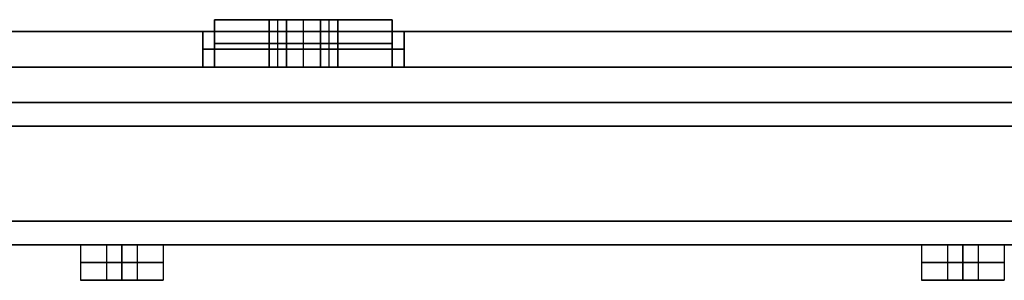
# Model space of a CAD drawing. Header units: centimetres. Extents: x -20 to 20, y -0.1 to 5.7.
# Tile 5 of 11: x -7.5 to -3.4, y -0.1 to 1. Entities that reach past the tile are written whole.
import ezdxf

# ---------------------------------------------------------------- set-up
doc = ezdxf.new("R2010")
doc.units = ezdxf.units.CM
doc.layers.add('Default', color=7, linetype='Continuous', true_color=0x000000)

msp = doc.modelspace()

# ---------------------------------------------------------------- linework, layer by layer
at = {"layer": 'Default'}
for p, q in [((-6.4777, 0.95, 19), (-6.7083, 0.95, 19)), ((-6.7083, 0.95, -19), (-6.4777, 0.95, -19)), ((-6.4416, 0.75, 18.9375), (-6.4416, 0.95, 18.9375)), ((-6.4416, 0.75, 19.0625), (-6.4416, 0.95, 19.0625)), ((-6.4416, 0.75, -18.9375), (-6.4416, 0.95, -18.9375)), ((-6.4416, 0.75, -19.0625), (-6.4416, 0.95, -19.0625)), ((-6.3333, 0.75, 18.875), (-6.3333, 0.95, 18.875)), ((-6.3333, 0.95, 18.625), (-6.3333, 0.95, 18.875)), ((-6.3333, 0.95, 19.125), (-6.3333, 0.95, 19.375)), ((-6.3333, 0.75, 19.375), (-6.3333, 0.95, 19.375)), ((-6.3333, 0.75, 18.625), (-6.3333, 0.95, 18.625)), ((-6.3333, 0.75, 19.125), (-6.3333, 0.95, 19.125)), ((-6.3333, 0.75, -18.875), (-6.3333, 0.95, -18.875)), ((-6.3333, 0.95, -18.625), (-6.3333, 0.95, -18.875)), ((-6.3333, 0.95, -19.125), (-6.3333, 0.95, -19.375)), ((-6.3333, 0.75, -19.375), (-6.3333, 0.95, -19.375)), ((-6.3333, 0.75, -18.625), (-6.3333, 0.95, -18.625)), ((-6.3333, 0.75, -19.125), (-6.3333, 0.95, -19.125)), ((-6.2251, 0.75, 18.9375), (-6.2251, 0.95, 18.9375)), ((-6.2251, 0.75, 19.0625), (-6.2251, 0.95, 19.0625)), ((-6.2251, 0.75, -18.9375), (-6.2251, 0.95, -18.9375)), ((-6.2251, 0.75, -19.0625), (-6.2251, 0.95, -19.0625)), ((-5.9583, 0.95, 19), (-6.189, 0.95, 19)), ((-6.189, 0.95, -19), (-5.9583, 0.95, -19)), ((-18.575, 0.9), (-1.6, 0.9)), ((-6.3333, 0.75, 19.425), (-6.3333, 0.9, 19.425)), ((-6.3333, 0.75, 18.575), (-6.3333, 0.9, 18.575)), ((-6.3333, 0.75, -19.425), (-6.3333, 0.9, -19.425)), ((-6.3333, 0.75, -18.575), (-6.3333, 0.9, -18.575)), ((-6.4055, 0.85, 18.875), (-6.4777, 0.85, 19)), ((-6.4777, 0.85, 19), (-6.4055, 0.85, 19.125)), ((-6.4777, 0.85, -19), (-6.4055, 0.85, -18.875)), ((-6.4055, 0.85, -19.125), (-6.4777, 0.85, -19)), ((-6.2612, 0.85, 18.875), (-6.4055, 0.85, 18.875)), ((-6.4055, 0.85, 19.125), (-6.2612, 0.85, 19.125)), ((-6.4055, 0.85, -18.875), (-6.2612, 0.85, -18.875)), ((-6.2612, 0.85, -19.125), (-6.4055, 0.85, -19.125)), ((-6.189, 0.85, 19), (-6.2612, 0.85, 18.875)), ((-6.2612, 0.85, 19.125), (-6.189, 0.85, 19)), ((-6.2612, 0.85, -18.875), (-6.189, 0.85, -19)), ((-6.189, 0.85, -19), (-6.2612, 0.85, -19.125)), ((19.83, 0.75, -19.83), (-19.83, 0.75, -19.83)), ((-19.83, 0.75, 19.83), (19.83, 0.75, 19.83)), ((19.75, 0.75, 19.75), (-19.75, 0.75, 19.75)), ((-19.75, 0.75, -19.75), (19.75, 0.75, -19.75)), ((-6.7083, 0.75, 19), (-6.7583, 0.75, 19)), ((-6.7583, 0.75, -19), (-6.7083, 0.75, -19)), ((-6.189, 0.75, 19), (-6.4777, 0.75, 19)), ((-6.4777, 0.75, -19), (-6.189, 0.75, -19)), ((-6.3333, 0.75, 18.875), (-6.3333, 0.75, 19.125)), ((-6.3333, 0.75, 18.575), (-6.3333, 0.75, 18.625)), ((-6.3333, 0.75, 19.375), (-6.3333, 0.75, 19.425)), ((-6.3333, 0.75, -18.875), (-6.3333, 0.75, -19.125)), ((-6.3333, 0.75, -18.575), (-6.3333, 0.75, -18.625)), ((-6.3333, 0.75, -19.375), (-6.3333, 0.75, -19.425)), ((-5.9083, 0.75, 19), (-5.9583, 0.75, 19)), ((-5.9583, 0.75, -19), (-5.9083, 0.75, -19)), ((-19.9, 0.5, 20), (19.9, 0.5, 20)), ((19.9, 0.5, -20), (-19.9, 0.5, -20)), ((-10.475, 0), (-7.275, 0)), ((-7.275, 0, 17.75), (-7.275, -0.15, 17.75)), ((-7.275, 0, 14.2), (-7.275, -0.15, 14.2)), ((-7.275, 0, 10.65), (-7.275, -0.15, 10.65)), ((-7.275, 0, 7.1), (-7.275, -0.15, 7.1)), ((-7.275, 0, 3.55), (-7.275, -0.15, 3.55)), ((-7.275, 0), (-7.275, -0.15)), ((-7.275, 0, -3.55), (-7.275, -0.15, -3.55)), ((-7.275, 0, -7.1), (-7.275, -0.15, -7.1)), ((-7.275, 0, -10.65), (-7.275, -0.15, -10.65)), ((-7.275, 0, -14.2), (-7.275, -0.15, -14.2)), ((-7.275, 0, -17.75), (-7.275, -0.15, -17.75)), ((-7.165, 0, 17.75), (-7.035, 0, 17.75)), ((-7.165, 0, 14.2), (-7.035, 0, 14.2)), ((-7.165, 0, 10.65), (-7.035, 0, 10.65)), ((-7.165, 0, 7.1), (-7.035, 0, 7.1)), ((-7.165, 0, 3.55), (-7.035, 0, 3.55)), ((-7.165, 0), (-7.035, 0)), ((-7.165, 0, -3.55), (-7.035, 0, -3.55)), ((-7.165, 0, -7.1), (-7.035, 0, -7.1)), ((-7.165, 0, -10.65), (-7.035, 0, -10.65)), ((-7.165, 0, -14.2), (-7.035, 0, -14.2)), ((-7.165, 0, -17.75), (-7.035, 0, -17.75)), ((-7.165, 0, 17.75), (-7.165, -0.15, 17.75)), ((-7.165, 0, 14.2), (-7.165, -0.15, 14.2)), ((-7.165, 0, 10.65), (-7.165, -0.15, 10.65)), ((-7.165, 0, 7.1), (-7.165, -0.15, 7.1)), ((-7.165, 0, 3.55), (-7.165, -0.15, 3.55)), ((-7.165, 0), (-7.165, -0.15)), ((-7.165, 0, -3.55), (-7.165, -0.15, -3.55)), ((-7.165, 0, -7.1), (-7.165, -0.15, -7.1)), ((-7.165, 0, -10.65), (-7.165, -0.15, -10.65)), ((-7.165, 0, -14.2), (-7.165, -0.15, -14.2)), ((-7.165, 0, -17.75), (-7.165, -0.15, -17.75)), ((-7.1, 0, 17.815), (-7.1, 0, 17.685)), ((-7.1, 0, 14.265), (-7.1, 0, 14.135)), ((-7.1, 0, 10.715), (-7.1, 0, 10.585)), ((-7.1, 0, 7.165), (-7.1, 0, 7.035)), ((-7.1, 0, 3.615), (-7.1, 0, 3.485)), ((-7.1, 0, 0.065), (-7.1, 0, -0.065)), ((-7.1, 0, -3.485), (-7.1, 0, -3.615)), ((-7.1, 0, -7.035), (-7.1, 0, -7.165)), ((-7.1, 0, -10.585), (-7.1, 0, -10.715)), ((-7.1, 0, -14.135), (-7.1, 0, -14.265)), ((-7.1, 0, -17.685), (-7.1, 0, -17.815)), ((-7.035, 0, 17.75), (-7.035, -0.15, 17.75)), ((-7.035, 0, 14.2), (-7.035, -0.15, 14.2)), ((-7.035, 0, 10.65), (-7.035, -0.15, 10.65)), ((-7.035, 0, 7.1), (-7.035, -0.15, 7.1)), ((-7.035, 0, 3.55), (-7.035, -0.15, 3.55)), ((-7.035, 0), (-7.035, -0.15)), ((-7.035, 0, -3.55), (-7.035, -0.15, -3.55)), ((-7.035, 0, -7.1), (-7.035, -0.15, -7.1)), ((-7.035, 0, -10.65), (-7.035, -0.15, -10.65)), ((-7.035, 0, -14.2), (-7.035, -0.15, -14.2)), ((-7.035, 0, -17.75), (-7.035, -0.15, -17.75)), ((-6.925, 0), (-3.725, 0)), ((-6.925, 0, 17.75), (-6.925, -0.15, 17.75)), ((-6.925, 0, 14.2), (-6.925, -0.15, 14.2)), ((-6.925, 0, 10.65), (-6.925, -0.15, 10.65)), ((-6.925, 0, 7.1), (-6.925, -0.15, 7.1)), ((-6.925, 0, 3.55), (-6.925, -0.15, 3.55)), ((-6.925, 0), (-6.925, -0.15)), ((-6.925, 0, -3.55), (-6.925, -0.15, -3.55)), ((-6.925, 0, -7.1), (-6.925, -0.15, -7.1)), ((-6.925, 0, -10.65), (-6.925, -0.15, -10.65)), ((-6.925, 0, -14.2), (-6.925, -0.15, -14.2)), ((-6.925, 0, -17.75), (-6.925, -0.15, -17.75)), ((-3.725, 0, 17.75), (-3.725, -0.15, 17.75)), ((-3.725, 0, 14.2), (-3.725, -0.15, 14.2)), ((-3.725, 0, 10.65), (-3.725, -0.15, 10.65)), ((-3.725, 0, 7.1), (-3.725, -0.15, 7.1)), ((-3.725, 0, 3.55), (-3.725, -0.15, 3.55)), ((-3.725, 0), (-3.725, -0.15)), ((-3.725, 0, -3.55), (-3.725, -0.15, -3.55)), ((-3.725, 0, -7.1), (-3.725, -0.15, -7.1)), ((-3.725, 0, -10.65), (-3.725, -0.15, -10.65)), ((-3.725, 0, -14.2), (-3.725, -0.15, -14.2)), ((-3.725, 0, -17.75), (-3.725, -0.15, -17.75)), ((-3.615, 0, 17.75), (-3.485, 0, 17.75)), ((-3.615, 0, 14.2), (-3.485, 0, 14.2)), ((-3.615, 0, 10.65), (-3.485, 0, 10.65)), ((-3.615, 0, 7.1), (-3.485, 0, 7.1)), ((-3.615, 0, 3.55), (-3.485, 0, 3.55)), ((-3.615, 0), (-3.485, 0)), ((-3.615, 0, -3.55), (-3.485, 0, -3.55)), ((-3.615, 0, -7.1), (-3.485, 0, -7.1)), ((-3.615, 0, -10.65), (-3.485, 0, -10.65)), ((-3.615, 0, -14.2), (-3.485, 0, -14.2)), ((-3.615, 0, -17.75), (-3.485, 0, -17.75)), ((-3.615, 0, 17.75), (-3.615, -0.15, 17.75)), ((-3.615, 0, 14.2), (-3.615, -0.15, 14.2)), ((-3.615, 0, 10.65), (-3.615, -0.15, 10.65)), ((-3.615, 0, 7.1), (-3.615, -0.15, 7.1)), ((-3.615, 0, 3.55), (-3.615, -0.15, 3.55)), ((-3.615, 0), (-3.615, -0.15)), ((-3.615, 0, -3.55), (-3.615, -0.15, -3.55)), ((-3.615, 0, -7.1), (-3.615, -0.15, -7.1)), ((-3.615, 0, -10.65), (-3.615, -0.15, -10.65)), ((-3.615, 0, -14.2), (-3.615, -0.15, -14.2)), ((-3.615, 0, -17.75), (-3.615, -0.15, -17.75)), ((-3.55, 0, 17.815), (-3.55, 0, 17.685)), ((-3.55, 0, 14.265), (-3.55, 0, 14.135)), ((-3.55, 0, 10.715), (-3.55, 0, 10.585)), ((-3.55, 0, 7.165), (-3.55, 0, 7.035)), ((-3.55, 0, 3.615), (-3.55, 0, 3.485)), ((-3.55, 0, 0.065), (-3.55, 0, -0.065)), ((-3.55, 0, -3.485), (-3.55, 0, -3.615)), ((-3.55, 0, -7.035), (-3.55, 0, -7.165)), ((-3.55, 0, -10.585), (-3.55, 0, -10.715)), ((-3.55, 0, -14.135), (-3.55, 0, -14.265)), ((-3.55, 0, -17.685), (-3.55, 0, -17.815)), ((-3.485, 0, 17.75), (-3.485, -0.15, 17.75)), ((-3.485, 0, 14.2), (-3.485, -0.15, 14.2)), ((-3.485, 0, 10.65), (-3.485, -0.15, 10.65)), ((-3.485, 0, 7.1), (-3.485, -0.15, 7.1)), ((-3.485, 0, 3.55), (-3.485, -0.15, 3.55)), ((-3.485, 0), (-3.485, -0.15)), ((-3.485, 0, -3.55), (-3.485, -0.15, -3.55)), ((-3.485, 0, -7.1), (-3.485, -0.15, -7.1)), ((-3.485, 0, -10.65), (-3.485, -0.15, -10.65)), ((-3.485, 0, -14.2), (-3.485, -0.15, -14.2)), ((-3.485, 0, -17.75), (-3.485, -0.15, -17.75)), ((-3.375, 0, 17.75), (-3.375, -0.15, 17.75)), ((-3.375, 0, 14.2), (-3.375, -0.15, 14.2)), ((-3.375, 0, 10.65), (-3.375, -0.15, 10.65)), ((-3.375, 0, 7.1), (-3.375, -0.15, 7.1)), ((-3.375, 0, 3.55), (-3.375, -0.15, 3.55)), ((-3.375, 0), (-3.375, -0.15)), ((-3.375, 0, -3.55), (-3.375, -0.15, -3.55)), ((-3.375, 0, -7.1), (-3.375, -0.15, -7.1)), ((-3.375, 0, -10.65), (-3.375, -0.15, -10.65)), ((-3.375, 0, -14.2), (-3.375, -0.15, -14.2)), ((-3.375, 0, -17.75), (-3.375, -0.15, -17.75)), ((-7.275, -0.15, 17.75), (-7.165, -0.15, 17.75)), ((-7.275, -0.15, 14.2), (-7.165, -0.15, 14.2)), ((-7.275, -0.15, 10.65), (-7.165, -0.15, 10.65)), ((-7.275, -0.15, 7.1), (-7.165, -0.15, 7.1)), ((-7.275, -0.15, 3.55), (-7.165, -0.15, 3.55)), ((-7.275, -0.15), (-7.165, -0.15)), ((-7.275, -0.15, -3.55), (-7.165, -0.15, -3.55)), ((-7.275, -0.15, -7.1), (-7.165, -0.15, -7.1)), ((-7.275, -0.15, -10.65), (-7.165, -0.15, -10.65)), ((-7.275, -0.15, -14.2), (-7.165, -0.15, -14.2)), ((-7.275, -0.15, -17.75), (-7.165, -0.15, -17.75)), ((-7.1, -0.15, 17.925), (-7.1, -0.15, 17.815)), ((-7.1, -0.15, 17.685), (-7.1, -0.15, 17.575)), ((-7.1, -0.15, 14.375), (-7.1, -0.15, 14.265)), ((-7.1, -0.15, 14.135), (-7.1, -0.15, 14.025)), ((-7.1, -0.15, 10.825), (-7.1, -0.15, 10.715)), ((-7.1, -0.15, 10.585), (-7.1, -0.15, 10.475)), ((-7.1, -0.15, 7.275), (-7.1, -0.15, 7.165)), ((-7.1, -0.15, 7.035), (-7.1, -0.15, 6.925)), ((-7.1, -0.15, 3.725), (-7.1, -0.15, 3.615)), ((-7.1, -0.15, 3.485), (-7.1, -0.15, 3.375)), ((-7.1, -0.15, 0.175), (-7.1, -0.15, 0.065)), ((-7.1, -0.15, -0.065), (-7.1, -0.15, -0.175)), ((-7.1, -0.15, -3.375), (-7.1, -0.15, -3.485)), ((-7.1, -0.15, -3.615), (-7.1, -0.15, -3.725)), ((-7.1, -0.15, -6.925), (-7.1, -0.15, -7.035)), ((-7.1, -0.15, -7.165), (-7.1, -0.15, -7.275)), ((-7.1, -0.15, -10.475), (-7.1, -0.15, -10.585)), ((-7.1, -0.15, -10.715), (-7.1, -0.15, -10.825)), ((-7.1, -0.15, -14.025), (-7.1, -0.15, -14.135)), ((-7.1, -0.15, -14.265), (-7.1, -0.15, -14.375)), ((-7.1, -0.15, -17.575), (-7.1, -0.15, -17.685)), ((-7.1, -0.15, -17.815), (-7.1, -0.15, -17.925)), ((-7.035, -0.15, 17.75), (-6.925, -0.15, 17.75)), ((-7.035, -0.15, 14.2), (-6.925, -0.15, 14.2)), ((-7.035, -0.15, 10.65), (-6.925, -0.15, 10.65)), ((-7.035, -0.15, 7.1), (-6.925, -0.15, 7.1)), ((-7.035, -0.15, 3.55), (-6.925, -0.15, 3.55)), ((-7.035, -0.15), (-6.925, -0.15)), ((-7.035, -0.15, -3.55), (-6.925, -0.15, -3.55)), ((-7.035, -0.15, -7.1), (-6.925, -0.15, -7.1)), ((-7.035, -0.15, -10.65), (-6.925, -0.15, -10.65)), ((-7.035, -0.15, -14.2), (-6.925, -0.15, -14.2)), ((-7.035, -0.15, -17.75), (-6.925, -0.15, -17.75)), ((-3.725, -0.15, 17.75), (-3.615, -0.15, 17.75)), ((-3.725, -0.15, 14.2), (-3.615, -0.15, 14.2)), ((-3.725, -0.15, 10.65), (-3.615, -0.15, 10.65)), ((-3.725, -0.15, 7.1), (-3.615, -0.15, 7.1)), ((-3.725, -0.15, 3.55), (-3.615, -0.15, 3.55)), ((-3.725, -0.15), (-3.615, -0.15)), ((-3.725, -0.15, -3.55), (-3.615, -0.15, -3.55)), ((-3.725, -0.15, -7.1), (-3.615, -0.15, -7.1)), ((-3.725, -0.15, -10.65), (-3.615, -0.15, -10.65)), ((-3.725, -0.15, -14.2), (-3.615, -0.15, -14.2)), ((-3.725, -0.15, -17.75), (-3.615, -0.15, -17.75)), ((-3.55, -0.15, 17.925), (-3.55, -0.15, 17.815)), ((-3.55, -0.15, 17.685), (-3.55, -0.15, 17.575)), ((-3.55, -0.15, 14.375), (-3.55, -0.15, 14.265)), ((-3.55, -0.15, 14.135), (-3.55, -0.15, 14.025)), ((-3.55, -0.15, 10.825), (-3.55, -0.15, 10.715)), ((-3.55, -0.15, 10.585), (-3.55, -0.15, 10.475)), ((-3.55, -0.15, 7.275), (-3.55, -0.15, 7.165)), ((-3.55, -0.15, 7.035), (-3.55, -0.15, 6.925)), ((-3.55, -0.15, 3.725), (-3.55, -0.15, 3.615)), ((-3.55, -0.15, 3.485), (-3.55, -0.15, 3.375)), ((-3.55, -0.15, 0.175), (-3.55, -0.15, 0.065)), ((-3.55, -0.15, -0.065), (-3.55, -0.15, -0.175)), ((-3.55, -0.15, -3.375), (-3.55, -0.15, -3.485)), ((-3.55, -0.15, -3.615), (-3.55, -0.15, -3.725)), ((-3.55, -0.15, -6.925), (-3.55, -0.15, -7.035)), ((-3.55, -0.15, -7.165), (-3.55, -0.15, -7.275)), ((-3.55, -0.15, -10.475), (-3.55, -0.15, -10.585)), ((-3.55, -0.15, -10.715), (-3.55, -0.15, -10.825)), ((-3.55, -0.15, -14.025), (-3.55, -0.15, -14.135)), ((-3.55, -0.15, -14.265), (-3.55, -0.15, -14.375)), ((-3.55, -0.15, -17.575), (-3.55, -0.15, -17.685)), ((-3.55, -0.15, -17.815), (-3.55, -0.15, -17.925)), ((-3.485, -0.15, 17.75), (-3.375, -0.15, 17.75)), ((-3.485, -0.15, 14.2), (-3.375, -0.15, 14.2)), ((-3.485, -0.15, 10.65), (-3.375, -0.15, 10.65)), ((-3.485, -0.15, 7.1), (-3.375, -0.15, 7.1)), ((-3.485, -0.15, 3.55), (-3.375, -0.15, 3.55)), ((-3.485, -0.15), (-3.375, -0.15)), ((-3.485, -0.15, -3.55), (-3.375, -0.15, -3.55)), ((-3.485, -0.15, -7.1), (-3.375, -0.15, -7.1)), ((-3.485, -0.15, -10.65), (-3.375, -0.15, -10.65)), ((-3.485, -0.15, -14.2), (-3.375, -0.15, -14.2)), ((-3.485, -0.15, -17.75), (-3.375, -0.15, -17.75))]:
    msp.add_line(p, q, dxfattribs=at)
at = {"layer": 'Default', "extrusion": (0, 1, 0)}
for centre, radius, start, end in [((6.3333, 19, 0.95), 0.375, 0, 180), ((6.3333, 19, 0.95), 0.375, 180, 0), ((6.3333, -19, 0.95), 0.375, 180, 0), ((6.3333, -19, 0.95), 0.375, 0, 180), ((6.3333, 19, 0.85), 0.375, 0, 180), ((6.3333, 19, 0.85), 0.375, 180, 0), ((6.3333, -19, 0.85), 0.375, 180, 0), ((6.3333, -19, 0.85), 0.375, 0, 180), ((6.3333, 19, 0.825), 0.425, 0, 180), ((6.3333, 19, 0.825), 0.425, 180, 0), ((6.3333, -19, 0.825), 0.425, 180, 0), ((6.3333, -19, 0.825), 0.425, 0, 180), ((6.3333, 19, 0.75), 0.425, 0, 180), ((6.3333, 19, 0.75), 0.425, 180, 0), ((6.3333, -19, 0.75), 0.425, 180, 0), ((6.3333, -19, 0.75), 0.425, 0, 180), ((7.1, 17.75), 0.065, 270, 90), ((7.1, 14.2), 0.065, 270, 90), ((7.1, 10.65), 0.065, 270, 90), ((7.1, 7.1), 0.065, 270, 90), ((7.1, 3.55), 0.065, 270, 90), ((7.1, 0), 0.065, 270, 90), ((7.1, -3.55), 0.065, 270, 90), ((7.1, -7.1), 0.065, 270, 90), ((7.1, -10.65), 0.065, 270, 90), ((7.1, -14.2), 0.065, 270, 90), ((7.1, -17.75), 0.065, 270, 90), ((7.1, 17.75), 0.065, 90, 270), ((7.1, 14.2), 0.065, 90, 270), ((7.1, 10.65), 0.065, 90, 270), ((7.1, 7.1), 0.065, 90, 270), ((7.1, 3.55), 0.065, 90, 270), ((7.1, 0), 0.065, 90, 270), ((7.1, -3.55), 0.065, 90, 270), ((7.1, -7.1), 0.065, 90, 270), ((7.1, -10.65), 0.065, 90, 270), ((7.1, -14.2), 0.065, 90, 270), ((7.1, -17.75), 0.065, 90, 270), ((3.55, 17.75), 0.065, 270, 90), ((3.55, 14.2), 0.065, 270, 90), ((3.55, 10.65), 0.065, 270, 90), ((3.55, 7.1), 0.065, 270, 90), ((3.55, 3.55), 0.065, 270, 90), ((3.55, 0), 0.065, 270, 90), ((3.55, -3.55), 0.065, 270, 90), ((3.55, -7.1), 0.065, 270, 90), ((3.55, -10.65), 0.065, 270, 90), ((3.55, -14.2), 0.065, 270, 90), ((3.55, -17.75), 0.065, 270, 90), ((3.55, 17.75), 0.065, 90, 270), ((3.55, 14.2), 0.065, 90, 270), ((3.55, 10.65), 0.065, 90, 270), ((3.55, 7.1), 0.065, 90, 270), ((3.55, 3.55), 0.065, 90, 270), ((3.55, 0), 0.065, 90, 270), ((3.55, -3.55), 0.065, 90, 270), ((3.55, -7.1), 0.065, 90, 270), ((3.55, -10.65), 0.065, 90, 270), ((3.55, -14.2), 0.065, 90, 270), ((3.55, -17.75), 0.065, 90, 270), ((7.1, 17.75, -0.15), 0.175, 270, 90), ((7.1, 14.2, -0.15), 0.175, 270, 90), ((7.1, 10.65, -0.15), 0.175, 270, 90), ((7.1, 7.1, -0.15), 0.175, 270, 90), ((7.1, 3.55, -0.15), 0.175, 270, 90), ((7.1, 0, -0.15), 0.175, 270, 90), ((7.1, -3.55, -0.15), 0.175, 270, 90), ((7.1, -7.1, -0.15), 0.175, 270, 90), ((7.1, -10.65, -0.15), 0.175, 270, 90), ((7.1, -14.2, -0.15), 0.175, 270, 90), ((7.1, -17.75, -0.15), 0.175, 270, 90), ((7.1, 17.75, -0.15), 0.065, 270, 90), ((7.1, 14.2, -0.15), 0.065, 270, 90), ((7.1, 10.65, -0.15), 0.065, 270, 90), ((7.1, 7.1, -0.15), 0.065, 270, 90), ((7.1, 3.55, -0.15), 0.065, 270, 90), ((7.1, 0, -0.15), 0.065, 270, 90), ((7.1, -3.55, -0.15), 0.065, 270, 90), ((7.1, -7.1, -0.15), 0.065, 270, 90), ((7.1, -10.65, -0.15), 0.065, 270, 90), ((7.1, -14.2, -0.15), 0.065, 270, 90), ((7.1, -17.75, -0.15), 0.065, 270, 90), ((7.1, 17.75, -0.15), 0.175, 90, 270), ((7.1, 17.75, -0.15), 0.065, 90, 270), ((7.1, 14.2, -0.15), 0.175, 90, 270), ((7.1, 14.2, -0.15), 0.065, 90, 270), ((7.1, 10.65, -0.15), 0.175, 90, 270), ((7.1, 10.65, -0.15), 0.065, 90, 270), ((7.1, 7.1, -0.15), 0.175, 90, 270), ((7.1, 7.1, -0.15), 0.065, 90, 270), ((7.1, 3.55, -0.15), 0.175, 90, 270), ((7.1, 3.55, -0.15), 0.065, 90, 270), ((7.1, 0, -0.15), 0.175, 90, 270), ((7.1, 0, -0.15), 0.065, 90, 270), ((7.1, -3.55, -0.15), 0.175, 90, 270), ((7.1, -3.55, -0.15), 0.065, 90, 270), ((7.1, -7.1, -0.15), 0.175, 90, 270), ((7.1, -7.1, -0.15), 0.065, 90, 270), ((7.1, -10.65, -0.15), 0.175, 90, 270), ((7.1, -10.65, -0.15), 0.065, 90, 270), ((7.1, -14.2, -0.15), 0.175, 90, 270), ((7.1, -14.2, -0.15), 0.065, 90, 270), ((7.1, -17.75, -0.15), 0.175, 90, 270), ((7.1, -17.75, -0.15), 0.065, 90, 270), ((3.55, 17.75, -0.15), 0.175, 270, 90), ((3.55, 14.2, -0.15), 0.175, 270, 90), ((3.55, 10.65, -0.15), 0.175, 270, 90), ((3.55, 7.1, -0.15), 0.175, 270, 90), ((3.55, 3.55, -0.15), 0.175, 270, 90), ((3.55, 0, -0.15), 0.175, 270, 90), ((3.55, -3.55, -0.15), 0.175, 270, 90), ((3.55, -7.1, -0.15), 0.175, 270, 90), ((3.55, -10.65, -0.15), 0.175, 270, 90), ((3.55, -14.2, -0.15), 0.175, 270, 90), ((3.55, -17.75, -0.15), 0.175, 270, 90), ((3.55, 17.75, -0.15), 0.065, 270, 90), ((3.55, 14.2, -0.15), 0.065, 270, 90), ((3.55, 10.65, -0.15), 0.065, 270, 90), ((3.55, 7.1, -0.15), 0.065, 270, 90), ((3.55, 3.55, -0.15), 0.065, 270, 90), ((3.55, 0, -0.15), 0.065, 270, 90), ((3.55, -3.55, -0.15), 0.065, 270, 90), ((3.55, -7.1, -0.15), 0.065, 270, 90), ((3.55, -10.65, -0.15), 0.065, 270, 90), ((3.55, -14.2, -0.15), 0.065, 270, 90), ((3.55, -17.75, -0.15), 0.065, 270, 90), ((3.55, 17.75, -0.15), 0.175, 90, 270), ((3.55, 17.75, -0.15), 0.065, 90, 270), ((3.55, 14.2, -0.15), 0.175, 90, 270), ((3.55, 14.2, -0.15), 0.065, 90, 270), ((3.55, 10.65, -0.15), 0.175, 90, 270), ((3.55, 10.65, -0.15), 0.065, 90, 270), ((3.55, 7.1, -0.15), 0.175, 90, 270), ((3.55, 7.1, -0.15), 0.065, 90, 270), ((3.55, 3.55, -0.15), 0.175, 90, 270), ((3.55, 3.55, -0.15), 0.065, 90, 270), ((3.55, 0, -0.15), 0.175, 90, 270), ((3.55, 0, -0.15), 0.065, 90, 270), ((3.55, -3.55, -0.15), 0.175, 90, 270), ((3.55, -3.55, -0.15), 0.065, 90, 270), ((3.55, -7.1, -0.15), 0.175, 90, 270), ((3.55, -7.1, -0.15), 0.065, 90, 270), ((3.55, -10.65, -0.15), 0.175, 90, 270), ((3.55, -10.65, -0.15), 0.065, 90, 270), ((3.55, -14.2, -0.15), 0.175, 90, 270), ((3.55, -14.2, -0.15), 0.065, 90, 270), ((3.55, -17.75, -0.15), 0.175, 90, 270), ((3.55, -17.75, -0.15), 0.065, 90, 270)]:
    msp.add_arc(centre, radius, start, end, dxfattribs=at)
at = {"layer": 'Default', "extrusion": (0, -1, 0)}
for centre, radius, start, end in [((-6.3333, 19, -0.9), 0.425, 0, 180), ((-6.3333, 19, -0.9), 0.425, 180, 0), ((-6.3333, -19, -0.9), 0.425, 180, 0), ((-6.3333, -19, -0.9), 0.425, 0, 180), ((-6.3333, 19, -0.75), 0.375, 0, 180), ((-6.3333, 19, -0.75), 0.375, 180, 0), ((-6.3333, -19, -0.75), 0.375, 180, 0), ((-6.3333, -19, -0.75), 0.375, 0, 180), ((-7.1, 17.75), 0.175, 90, 270), ((-7.1, 14.2), 0.175, 90, 270), ((-7.1, 10.65), 0.175, 90, 270), ((-7.1, 7.1), 0.175, 90, 270), ((-7.1, 3.55), 0.175, 90, 270), ((-7.1, 0), 0.175, 90, 270), ((-7.1, -3.55), 0.175, 90, 270), ((-7.1, -7.1), 0.175, 90, 270), ((-7.1, -10.65), 0.175, 90, 270), ((-7.1, -14.2), 0.175, 90, 270), ((-7.1, -17.75), 0.175, 90, 270), ((-7.1, 17.75), 0.175, 270, 90), ((-7.1, 14.2), 0.175, 270, 90), ((-7.1, 10.65), 0.175, 270, 90), ((-7.1, 7.1), 0.175, 270, 90), ((-7.1, 3.55), 0.175, 270, 90), ((-7.1, 0), 0.175, 270, 90), ((-7.1, -3.55), 0.175, 270, 90), ((-7.1, -7.1), 0.175, 270, 90), ((-7.1, -10.65), 0.175, 270, 90), ((-7.1, -14.2), 0.175, 270, 90), ((-7.1, -17.75), 0.175, 270, 90), ((-3.55, 17.75), 0.175, 90, 270), ((-3.55, 14.2), 0.175, 90, 270), ((-3.55, 10.65), 0.175, 90, 270), ((-3.55, 7.1), 0.175, 90, 270), ((-3.55, 3.55), 0.175, 90, 270), ((-3.55, 0), 0.175, 90, 270), ((-3.55, -3.55), 0.175, 90, 270), ((-3.55, -7.1), 0.175, 90, 270), ((-3.55, -10.65), 0.175, 90, 270), ((-3.55, -14.2), 0.175, 90, 270), ((-3.55, -17.75), 0.175, 90, 270), ((-3.55, 17.75), 0.175, 270, 90), ((-3.55, 14.2), 0.175, 270, 90), ((-3.55, 10.65), 0.175, 270, 90), ((-3.55, 7.1), 0.175, 270, 90), ((-3.55, 3.55), 0.175, 270, 90), ((-3.55, 0), 0.175, 270, 90), ((-3.55, -3.55), 0.175, 270, 90), ((-3.55, -7.1), 0.175, 270, 90), ((-3.55, -10.65), 0.175, 270, 90), ((-3.55, -14.2), 0.175, 270, 90), ((-3.55, -17.75), 0.175, 270, 90), ((-7.1, 17.75, 0.075), 0.175, 90, 270), ((-7.1, 14.2, 0.075), 0.175, 90, 270), ((-7.1, 10.65, 0.075), 0.175, 90, 270), ((-7.1, 7.1, 0.075), 0.175, 90, 270), ((-7.1, 3.55, 0.075), 0.175, 90, 270), ((-7.1, 0, 0.075), 0.175, 90, 270), ((-7.1, -3.55, 0.075), 0.175, 90, 270), ((-7.1, -7.1, 0.075), 0.175, 90, 270), ((-7.1, -10.65, 0.075), 0.175, 90, 270), ((-7.1, -14.2, 0.075), 0.175, 90, 270), ((-7.1, -17.75, 0.075), 0.175, 90, 270), ((-7.1, 17.75, 0.075), 0.065, 90, 270), ((-7.1, 14.2, 0.075), 0.065, 90, 270), ((-7.1, 10.65, 0.075), 0.065, 90, 270), ((-7.1, 7.1, 0.075), 0.065, 90, 270), ((-7.1, 3.55, 0.075), 0.065, 90, 270), ((-7.1, 0, 0.075), 0.065, 90, 270), ((-7.1, -3.55, 0.075), 0.065, 90, 270), ((-7.1, -7.1, 0.075), 0.065, 90, 270), ((-7.1, -10.65, 0.075), 0.065, 90, 270), ((-7.1, -14.2, 0.075), 0.065, 90, 270), ((-7.1, -17.75, 0.075), 0.065, 90, 270), ((-7.1, 17.75, 0.075), 0.175, 270, 90), ((-7.1, 17.75, 0.075), 0.065, 270, 90), ((-7.1, 14.2, 0.075), 0.175, 270, 90), ((-7.1, 14.2, 0.075), 0.065, 270, 90), ((-7.1, 10.65, 0.075), 0.175, 270, 90), ((-7.1, 10.65, 0.075), 0.065, 270, 90), ((-7.1, 7.1, 0.075), 0.175, 270, 90), ((-7.1, 7.1, 0.075), 0.065, 270, 90), ((-7.1, 3.55, 0.075), 0.175, 270, 90), ((-7.1, 3.55, 0.075), 0.065, 270, 90), ((-7.1, 0, 0.075), 0.175, 270, 90), ((-7.1, 0, 0.075), 0.065, 270, 90), ((-7.1, -3.55, 0.075), 0.175, 270, 90), ((-7.1, -3.55, 0.075), 0.065, 270, 90), ((-7.1, -7.1, 0.075), 0.175, 270, 90), ((-7.1, -7.1, 0.075), 0.065, 270, 90), ((-7.1, -10.65, 0.075), 0.175, 270, 90), ((-7.1, -10.65, 0.075), 0.065, 270, 90), ((-7.1, -14.2, 0.075), 0.175, 270, 90), ((-7.1, -14.2, 0.075), 0.065, 270, 90), ((-7.1, -17.75, 0.075), 0.175, 270, 90), ((-7.1, -17.75, 0.075), 0.065, 270, 90), ((-3.55, 17.75, 0.075), 0.175, 90, 270), ((-3.55, 14.2, 0.075), 0.175, 90, 270), ((-3.55, 10.65, 0.075), 0.175, 90, 270), ((-3.55, 7.1, 0.075), 0.175, 90, 270), ((-3.55, 3.55, 0.075), 0.175, 90, 270), ((-3.55, 0, 0.075), 0.175, 90, 270), ((-3.55, -3.55, 0.075), 0.175, 90, 270), ((-3.55, -7.1, 0.075), 0.175, 90, 270), ((-3.55, -10.65, 0.075), 0.175, 90, 270), ((-3.55, -14.2, 0.075), 0.175, 90, 270), ((-3.55, -17.75, 0.075), 0.175, 90, 270), ((-3.55, 17.75, 0.075), 0.065, 90, 270), ((-3.55, 14.2, 0.075), 0.065, 90, 270), ((-3.55, 10.65, 0.075), 0.065, 90, 270), ((-3.55, 7.1, 0.075), 0.065, 90, 270), ((-3.55, 3.55, 0.075), 0.065, 90, 270), ((-3.55, 0, 0.075), 0.065, 90, 270), ((-3.55, -3.55, 0.075), 0.065, 90, 270), ((-3.55, -7.1, 0.075), 0.065, 90, 270), ((-3.55, -10.65, 0.075), 0.065, 90, 270), ((-3.55, -14.2, 0.075), 0.065, 90, 270), ((-3.55, -17.75, 0.075), 0.065, 90, 270), ((-3.55, 17.75, 0.075), 0.175, 270, 90), ((-3.55, 17.75, 0.075), 0.065, 270, 90), ((-3.55, 14.2, 0.075), 0.175, 270, 90), ((-3.55, 14.2, 0.075), 0.065, 270, 90), ((-3.55, 10.65, 0.075), 0.175, 270, 90), ((-3.55, 10.65, 0.075), 0.065, 270, 90), ((-3.55, 7.1, 0.075), 0.175, 270, 90), ((-3.55, 7.1, 0.075), 0.065, 270, 90), ((-3.55, 3.55, 0.075), 0.175, 270, 90), ((-3.55, 3.55, 0.075), 0.065, 270, 90), ((-3.55, 0, 0.075), 0.175, 270, 90), ((-3.55, 0, 0.075), 0.065, 270, 90), ((-3.55, -3.55, 0.075), 0.175, 270, 90), ((-3.55, -3.55, 0.075), 0.065, 270, 90), ((-3.55, -7.1, 0.075), 0.175, 270, 90), ((-3.55, -7.1, 0.075), 0.065, 270, 90), ((-3.55, -10.65, 0.075), 0.175, 270, 90), ((-3.55, -10.65, 0.075), 0.065, 270, 90), ((-3.55, -14.2, 0.075), 0.175, 270, 90), ((-3.55, -14.2, 0.075), 0.065, 270, 90), ((-3.55, -17.75, 0.075), 0.175, 270, 90), ((-3.55, -17.75, 0.075), 0.065, 270, 90)]:
    msp.add_arc(centre, radius, start, end, dxfattribs=at)
at = {"layer": 'Default'}
for points in [[(-6.7083, 0.95, 19), (-6.7083, 0.85, 19), (-6.7083, 0.75, 19)], [(-6.7083, 0.75, -19), (-6.7083, 0.85, -19), (-6.7083, 0.95, -19)], [(-6.4777, 0.75, 19), (-6.4777, 0.85, 19), (-6.4777, 0.95, 19)], [(-6.4777, 0.95, 19), (-6.4416, 0.95, 18.9375), (-6.4055, 0.95, 18.875)], [(-6.4055, 0.95, 19.125), (-6.4416, 0.95, 19.0625), (-6.4777, 0.95, 19)], [(-6.4055, 0.95, -18.875), (-6.4416, 0.95, -18.9375), (-6.4777, 0.95, -19)], [(-6.4777, 0.95, -19), (-6.4777, 0.85, -19), (-6.4777, 0.75, -19)], [(-6.4777, 0.95, -19), (-6.4416, 0.95, -19.0625), (-6.4055, 0.95, -19.125)], [(-6.4055, 0.75, 18.875), (-6.4055, 0.85, 18.875), (-6.4055, 0.95, 18.875)], [(-6.4055, 0.95, 18.875), (-6.3333, 0.95, 18.875), (-6.2612, 0.95, 18.875)], [(-6.2612, 0.95, 19.125), (-6.3333, 0.95, 19.125), (-6.4055, 0.95, 19.125)], [(-6.4055, 0.75, 19.125), (-6.4055, 0.85, 19.125), (-6.4055, 0.95, 19.125)], [(-6.4055, 0.95, -18.875), (-6.4055, 0.85, -18.875), (-6.4055, 0.75, -18.875)], [(-6.2612, 0.95, -18.875), (-6.3333, 0.95, -18.875), (-6.4055, 0.95, -18.875)], [(-6.4055, 0.95, -19.125), (-6.3333, 0.95, -19.125), (-6.2612, 0.95, -19.125)], [(-6.4055, 0.75, -19.125), (-6.4055, 0.85, -19.125), (-6.4055, 0.95, -19.125)], [(-6.2612, 0.95, 18.875), (-6.2612, 0.85, 18.875), (-6.2612, 0.75, 18.875)], [(-6.2612, 0.95, 18.875), (-6.2251, 0.95, 18.9375), (-6.189, 0.95, 19)], [(-6.2612, 0.75, 19.125), (-6.2612, 0.85, 19.125), (-6.2612, 0.95, 19.125)], [(-6.189, 0.95, 19), (-6.2251, 0.95, 19.0625), (-6.2612, 0.95, 19.125)], [(-6.2612, 0.75, -18.875), (-6.2612, 0.85, -18.875), (-6.2612, 0.95, -18.875)], [(-6.189, 0.95, -19), (-6.2251, 0.95, -18.9375), (-6.2612, 0.95, -18.875)], [(-6.2612, 0.75, -19.125), (-6.2612, 0.85, -19.125), (-6.2612, 0.95, -19.125)], [(-6.2612, 0.95, -19.125), (-6.2251, 0.95, -19.0625), (-6.189, 0.95, -19)], [(-6.189, 0.95, 19), (-6.189, 0.85, 19), (-6.189, 0.75, 19)], [(-6.189, 0.75, -19), (-6.189, 0.85, -19), (-6.189, 0.95, -19)], [(-5.9583, 0.75, 19), (-5.9583, 0.85, 19), (-5.9583, 0.95, 19)], [(-5.9583, 0.95, -19), (-5.9583, 0.85, -19), (-5.9583, 0.75, -19)], [(19.9, 0.9, -20), (0, 0.9, -20), (-19.9, 0.9, -20)], [(-19.9, 0.9, 20), (0, 0.9, 20), (19.9, 0.9, 20)], [(-19.83, 0.9, -19.83), (0, 0.9, -19.83), (19.83, 0.9, -19.83)], [(19.83, 0.9, 19.83), (0, 0.9, 19.83), (-19.83, 0.9, 19.83)], [(19.75, 0.9, -19.75), (0, 0.9, -19.75), (-19.75, 0.9, -19.75)], [(-19.75, 0.9, 19.75), (0, 0.9, 19.75), (19.75, 0.9, 19.75)], [(-6.7583, 0.9, 19), (-6.7583, 0.825, 19), (-6.7583, 0.75, 19)], [(-6.7583, 0.75, -19), (-6.7583, 0.825, -19), (-6.7583, 0.9, -19)], [(-5.9083, 0.75, 19), (-5.9083, 0.825, 19), (-5.9083, 0.9, 19)], [(-5.9083, 0.9, -19), (-5.9083, 0.825, -19), (-5.9083, 0.75, -19)], [(-6.4055, 0.75, 18.875), (-6.4416, 0.75, 18.9375), (-6.4777, 0.75, 19)], [(-6.4777, 0.75, 19), (-6.4416, 0.75, 19.0625), (-6.4055, 0.75, 19.125)], [(-6.4777, 0.75, -19), (-6.4416, 0.75, -18.9375), (-6.4055, 0.75, -18.875)], [(-6.4055, 0.75, -19.125), (-6.4416, 0.75, -19.0625), (-6.4777, 0.75, -19)], [(-6.2612, 0.75, 18.875), (-6.3333, 0.75, 18.875), (-6.4055, 0.75, 18.875)], [(-6.4055, 0.75, 19.125), (-6.3333, 0.75, 19.125), (-6.2612, 0.75, 19.125)], [(-6.4055, 0.75, -18.875), (-6.3333, 0.75, -18.875), (-6.2612, 0.75, -18.875)], [(-6.2612, 0.75, -19.125), (-6.3333, 0.75, -19.125), (-6.4055, 0.75, -19.125)], [(-6.189, 0.75, 19), (-6.2251, 0.75, 18.9375), (-6.2612, 0.75, 18.875)], [(-6.2612, 0.75, 19.125), (-6.2251, 0.75, 19.0625), (-6.189, 0.75, 19)], [(-6.2612, 0.75, -18.875), (-6.2251, 0.75, -18.9375), (-6.189, 0.75, -19)], [(-6.189, 0.75, -19), (-6.2251, 0.75, -19.0625), (-6.2612, 0.75, -19.125)], [(19.83, 0.6, -19.83), (0, 0.6, -19.83), (-19.83, 0.6, -19.83)], [(-19.83, 0.6, 19.83), (0, 0.6, 19.83), (19.83, 0.6, 19.83)], [(19.75, 0.6, 19.75), (0, 0.6, 19.75), (-19.75, 0.6, 19.75)], [(-19.75, 0.6, -19.75), (0, 0.6, -19.75), (19.75, 0.6, -19.75)], [(-19.9, 0.1, 20), (0, 0.1, 20), (19.9, 0.1, 20)], [(19.9, 0.1, -20), (0, 0.1, -20), (-19.9, 0.1, -20)], [(-19.9, 0, 19.9), (0, 0, 19.9), (19.9, 0, 19.9)], [(19.9, 0, -19.9), (0, 0, -19.9), (-19.9, 0, -19.9)], [(-7.1, -0.15, 17.575), (-7.1, -0.075, 17.575), (-7.1, 0, 17.575)], [(-7.1, 0, 17.925), (-7.1, -0.075, 17.925), (-7.1, -0.15, 17.925)], [(-7.1, 0, 17.685), (-7.1, -0.075, 17.685), (-7.1, -0.15, 17.685)], [(-7.1, -0.15, 17.815), (-7.1, -0.075, 17.815), (-7.1, 0, 17.815)], [(-7.1, -0.15, 14.025), (-7.1, -0.075, 14.025), (-7.1, 0, 14.025)], [(-7.1, 0, 14.375), (-7.1, -0.075, 14.375), (-7.1, -0.15, 14.375)], [(-7.1, 0, 14.135), (-7.1, -0.075, 14.135), (-7.1, -0.15, 14.135)], [(-7.1, -0.15, 14.265), (-7.1, -0.075, 14.265), (-7.1, 0, 14.265)], [(-7.1, -0.15, 10.475), (-7.1, -0.075, 10.475), (-7.1, 0, 10.475)], [(-7.1, 0, 10.825), (-7.1, -0.075, 10.825), (-7.1, -0.15, 10.825)], [(-7.1, 0, 10.585), (-7.1, -0.075, 10.585), (-7.1, -0.15, 10.585)], [(-7.1, -0.15, 10.715), (-7.1, -0.075, 10.715), (-7.1, 0, 10.715)], [(-7.1, -0.15, 6.925), (-7.1, -0.075, 6.925), (-7.1, 0, 6.925)], [(-7.1, 0, 7.275), (-7.1, -0.075, 7.275), (-7.1, -0.15, 7.275)], [(-7.1, 0, 7.035), (-7.1, -0.075, 7.035), (-7.1, -0.15, 7.035)], [(-7.1, -0.15, 7.165), (-7.1, -0.075, 7.165), (-7.1, 0, 7.165)], [(-7.1, -0.15, 3.375), (-7.1, -0.075, 3.375), (-7.1, 0, 3.375)], [(-7.1, 0, 3.725), (-7.1, -0.075, 3.725), (-7.1, -0.15, 3.725)], [(-7.1, 0, 3.485), (-7.1, -0.075, 3.485), (-7.1, -0.15, 3.485)], [(-7.1, -0.15, 3.615), (-7.1, -0.075, 3.615), (-7.1, 0, 3.615)], [(-7.1, -0.15, -0.175), (-7.1, -0.075, -0.175), (-7.1, 0, -0.175)], [(-7.1, 0, 0.175), (-7.1, -0.075, 0.175), (-7.1, -0.15, 0.175)], [(-7.1, 0, -0.065), (-7.1, -0.075, -0.065), (-7.1, -0.15, -0.065)], [(-7.1, -0.15, 0.065), (-7.1, -0.075, 0.065), (-7.1, 0, 0.065)], [(-7.1, -0.15, -3.725), (-7.1, -0.075, -3.725), (-7.1, 0, -3.725)], [(-7.1, 0, -3.375), (-7.1, -0.075, -3.375), (-7.1, -0.15, -3.375)], [(-7.1, 0, -3.615), (-7.1, -0.075, -3.615), (-7.1, -0.15, -3.615)], [(-7.1, -0.15, -3.485), (-7.1, -0.075, -3.485), (-7.1, 0, -3.485)], [(-7.1, -0.15, -7.275), (-7.1, -0.075, -7.275), (-7.1, 0, -7.275)], [(-7.1, 0, -6.925), (-7.1, -0.075, -6.925), (-7.1, -0.15, -6.925)], [(-7.1, 0, -7.165), (-7.1, -0.075, -7.165), (-7.1, -0.15, -7.165)], [(-7.1, -0.15, -7.035), (-7.1, -0.075, -7.035), (-7.1, 0, -7.035)], [(-7.1, -0.15, -10.825), (-7.1, -0.075, -10.825), (-7.1, 0, -10.825)], [(-7.1, 0, -10.475), (-7.1, -0.075, -10.475), (-7.1, -0.15, -10.475)], [(-7.1, 0, -10.715), (-7.1, -0.075, -10.715), (-7.1, -0.15, -10.715)], [(-7.1, -0.15, -10.585), (-7.1, -0.075, -10.585), (-7.1, 0, -10.585)], [(-7.1, -0.15, -14.375), (-7.1, -0.075, -14.375), (-7.1, 0, -14.375)], [(-7.1, 0, -14.025), (-7.1, -0.075, -14.025), (-7.1, -0.15, -14.025)], [(-7.1, 0, -14.265), (-7.1, -0.075, -14.265), (-7.1, -0.15, -14.265)], [(-7.1, -0.15, -14.135), (-7.1, -0.075, -14.135), (-7.1, 0, -14.135)], [(-7.1, -0.15, -17.925), (-7.1, -0.075, -17.925), (-7.1, 0, -17.925)], [(-7.1, 0, -17.575), (-7.1, -0.075, -17.575), (-7.1, -0.15, -17.575)], [(-7.1, 0, -17.815), (-7.1, -0.075, -17.815), (-7.1, -0.15, -17.815)], [(-7.1, -0.15, -17.685), (-7.1, -0.075, -17.685), (-7.1, 0, -17.685)], [(-3.55, -0.15, 17.575), (-3.55, -0.075, 17.575), (-3.55, 0, 17.575)], [(-3.55, 0, 17.925), (-3.55, -0.075, 17.925), (-3.55, -0.15, 17.925)], [(-3.55, 0, 17.685), (-3.55, -0.075, 17.685), (-3.55, -0.15, 17.685)], [(-3.55, -0.15, 17.815), (-3.55, -0.075, 17.815), (-3.55, 0, 17.815)], [(-3.55, -0.15, 14.025), (-3.55, -0.075, 14.025), (-3.55, 0, 14.025)], [(-3.55, 0, 14.375), (-3.55, -0.075, 14.375), (-3.55, -0.15, 14.375)], [(-3.55, 0, 14.135), (-3.55, -0.075, 14.135), (-3.55, -0.15, 14.135)], [(-3.55, -0.15, 14.265), (-3.55, -0.075, 14.265), (-3.55, 0, 14.265)], [(-3.55, -0.15, 10.475), (-3.55, -0.075, 10.475), (-3.55, 0, 10.475)], [(-3.55, 0, 10.825), (-3.55, -0.075, 10.825), (-3.55, -0.15, 10.825)], [(-3.55, 0, 10.585), (-3.55, -0.075, 10.585), (-3.55, -0.15, 10.585)], [(-3.55, -0.15, 10.715), (-3.55, -0.075, 10.715), (-3.55, 0, 10.715)], [(-3.55, -0.15, 6.925), (-3.55, -0.075, 6.925), (-3.55, 0, 6.925)], [(-3.55, 0, 7.275), (-3.55, -0.075, 7.275), (-3.55, -0.15, 7.275)], [(-3.55, 0, 7.035), (-3.55, -0.075, 7.035), (-3.55, -0.15, 7.035)], [(-3.55, -0.15, 7.165), (-3.55, -0.075, 7.165), (-3.55, 0, 7.165)], [(-3.55, -0.15, 3.375), (-3.55, -0.075, 3.375), (-3.55, 0, 3.375)], [(-3.55, 0, 3.725), (-3.55, -0.075, 3.725), (-3.55, -0.15, 3.725)], [(-3.55, 0, 3.485), (-3.55, -0.075, 3.485), (-3.55, -0.15, 3.485)], [(-3.55, -0.15, 3.615), (-3.55, -0.075, 3.615), (-3.55, 0, 3.615)], [(-3.55, -0.15, -0.175), (-3.55, -0.075, -0.175), (-3.55, 0, -0.175)], [(-3.55, 0, 0.175), (-3.55, -0.075, 0.175), (-3.55, -0.15, 0.175)], [(-3.55, 0, -0.065), (-3.55, -0.075, -0.065), (-3.55, -0.15, -0.065)], [(-3.55, -0.15, 0.065), (-3.55, -0.075, 0.065), (-3.55, 0, 0.065)], [(-3.55, -0.15, -3.725), (-3.55, -0.075, -3.725), (-3.55, 0, -3.725)], [(-3.55, 0, -3.375), (-3.55, -0.075, -3.375), (-3.55, -0.15, -3.375)], [(-3.55, 0, -3.615), (-3.55, -0.075, -3.615), (-3.55, -0.15, -3.615)], [(-3.55, -0.15, -3.485), (-3.55, -0.075, -3.485), (-3.55, 0, -3.485)], [(-3.55, -0.15, -7.275), (-3.55, -0.075, -7.275), (-3.55, 0, -7.275)], [(-3.55, 0, -6.925), (-3.55, -0.075, -6.925), (-3.55, -0.15, -6.925)], [(-3.55, 0, -7.165), (-3.55, -0.075, -7.165), (-3.55, -0.15, -7.165)], [(-3.55, -0.15, -7.035), (-3.55, -0.075, -7.035), (-3.55, 0, -7.035)], [(-3.55, -0.15, -10.825), (-3.55, -0.075, -10.825), (-3.55, 0, -10.825)], [(-3.55, 0, -10.475), (-3.55, -0.075, -10.475), (-3.55, -0.15, -10.475)], [(-3.55, 0, -10.715), (-3.55, -0.075, -10.715), (-3.55, -0.15, -10.715)], [(-3.55, -0.15, -10.585), (-3.55, -0.075, -10.585), (-3.55, 0, -10.585)], [(-3.55, -0.15, -14.375), (-3.55, -0.075, -14.375), (-3.55, 0, -14.375)], [(-3.55, 0, -14.025), (-3.55, -0.075, -14.025), (-3.55, -0.15, -14.025)], [(-3.55, 0, -14.265), (-3.55, -0.075, -14.265), (-3.55, -0.15, -14.265)], [(-3.55, -0.15, -14.135), (-3.55, -0.075, -14.135), (-3.55, 0, -14.135)], [(-3.55, -0.15, -17.925), (-3.55, -0.075, -17.925), (-3.55, 0, -17.925)], [(-3.55, 0, -17.575), (-3.55, -0.075, -17.575), (-3.55, -0.15, -17.575)], [(-3.55, 0, -17.815), (-3.55, -0.075, -17.815), (-3.55, -0.15, -17.815)], [(-3.55, -0.15, -17.685), (-3.55, -0.075, -17.685), (-3.55, 0, -17.685)]]:
    msp.add_open_spline(points, degree=2, dxfattribs=at)

doc.saveas('drawing.dxf')
